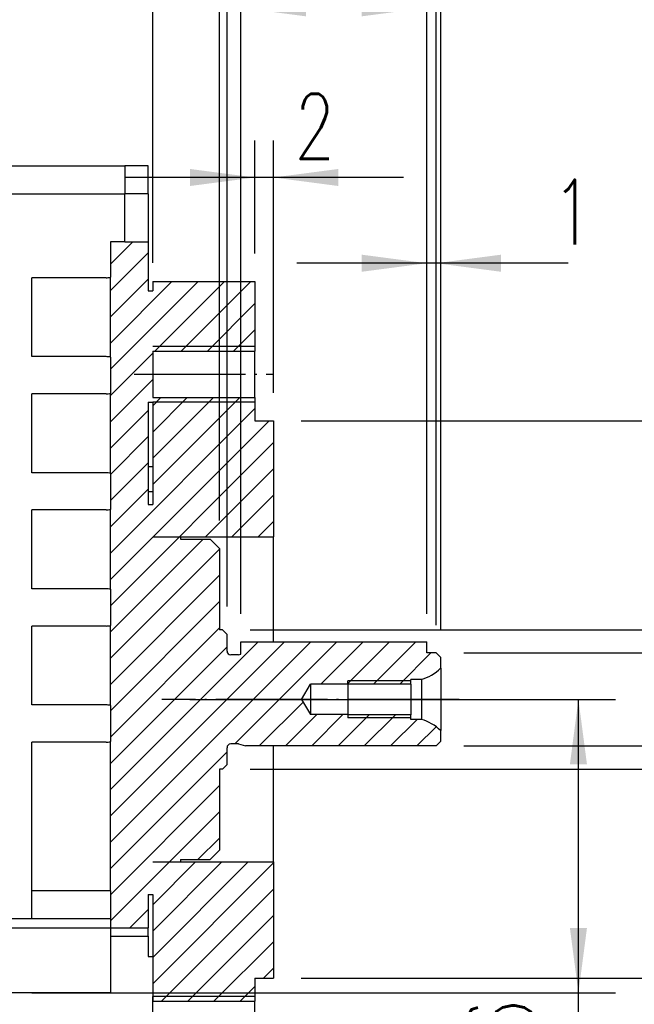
# Model space of a CAD drawing. Header units: inches. Extents: x -280 to 281, y -205 to 205.
# Tile 34 of 38: x 86 to 119, y -17 to 36. Entities that reach past the tile are written whole.
import ezdxf

# ---------------------------------------------------------------- set-up
doc = ezdxf.new("R2010")
doc.units = ezdxf.units.IN
doc.linetypes.add('DOT_CENTER', pattern=[14, 12, -1, 0, -1])
doc.layers.add('1', color=7, linetype='Continuous')
doc.styles.add('CONVERTER_11', font='txt.shx', dxfattribs={"width": 0.72})

# ---------------------------------------------------------------- blocks, each defined once
blk = doc.blocks.new('5222013340_00_G23_G27_BF_B14R_Motor_Bgr_63_EEXDe_1_1__1', base_point=(-96.5, -49.25))
at = {"linetype": 'Continuous'}
h = blk.add_hatch(dxfattribs=at)
h.set_pattern_fill('_USER', color=8, scale=2, angle=45, pattern_type=0)
h.set_pattern_definition([(45, (0, 0), (-1.414214, 1.414214), [])])
edge = h.paths.add_edge_path()
edge.add_line((195.5, 5.02), (195.5, 3.68))
edge.add_line((195.5, 3.68), (195.25, 3.62))
edge.add_line((195.25, 3.62), (194.4, 3.62))
edge.add_arc((194.4, 4.02), 0.4, 180, 270, ccw=False)
edge.add_line((194, 4.02), (194, 5.82))
edge.add_line((194, 5.82), (193.5, 6.32))
edge.add_line((193.5, 6.32), (193.2, 6.32))
edge.add_line((193.2, 6.32), (193.2, 15.07))
edge.add_line((193.2, 15.07), (192.2, 16.07))
edge.add_line((192.2, 16.07), (189, 16.07))
edge.add_line((189, 16.07), (189, 16.32))
edge.add_line((189, 16.32), (199, 16.32))
edge.add_line((199, 16.32), (199, 28.82))
edge.add_line((199, 28.82), (197, 28.82))
edge.add_line((197, 28.82), (197, 31.32))
edge.add_line((197, 31.32), (186, 31.32))
edge.add_line((186, 31.32), (186, 36.32))
edge.add_line((186, 36.32), (197, 36.32))
edge.add_line((197, 36.32), (197, 43.82))
edge.add_line((197, 43.82), (186, 43.82))
edge.add_line((186, 43.82), (186, 42.82))
edge.add_line((186, 42.82), (185.5, 42.82))
edge.add_line((185.5, 42.82), (185.5, 48.08))
edge.add_line((185.5, 48.08), (183, 48.08))
edge.add_line((183, 48.08), (181.44, 48.08))
edge.add_line((181.44, 48.08), (181.44, 44.27))
edge.add_line((181.44, 44.27), (181.44, 35.67))
edge.add_line((181.44, 35.67), (181.44, 31.77))
edge.add_line((181.44, 31.77), (181.44, 23.17))
edge.add_line((181.44, 23.17), (181.44, 19.27))
edge.add_line((181.44, 19.27), (181.44, 10.67))
edge.add_line((181.44, 10.67), (181.44, 6.77))
edge.add_line((181.44, 6.77), (181.44, -1.83))
edge.add_line((181.44, -1.83), (181.44, -5.73))
edge.add_line((181.44, -5.73), (181.44, -21.78))
edge.add_line((181.44, -21.78), (181.44, -24.78))
edge.add_line((181.44, -24.78), (181.44, -25.78))
edge.add_line((181.44, -25.78), (185.5, -25.78))
edge.add_line((185.5, -25.78), (185.5, -22.18))
edge.add_line((185.5, -22.18), (186, -22.18))
edge.add_line((186, -22.18), (186, -28.85))
edge.add_line((186, -28.85), (186, -32.78))
edge.add_line((186, -32.78), (186, -33.68))
edge.add_line((186, -33.68), (197, -33.68))
edge.add_line((197, -33.68), (197, -31.18))
edge.add_line((197, -31.18), (199, -31.18))
edge.add_line((199, -31.18), (199, -18.68))
edge.add_line((199, -18.68), (189, -18.68))
edge.add_line((189, -18.68), (189, -18.43))
edge.add_line((189, -18.43), (192.2, -18.43))
edge.add_line((192.2, -18.43), (193.2, -17.43))
edge.add_line((193.2, -17.43), (193.2, -8.68))
edge.add_line((193.2, -8.68), (193.5, -8.68))
edge.add_line((193.5, -8.68), (194, -8.18))
edge.add_line((194, -8.18), (194, -6.38))
edge.add_arc((194.4, -6.38), 0.4, 90, 180, ccw=False)
edge.add_line((194.4, -5.98), (195.25, -5.98))
edge.add_line((195.25, -5.98), (196, -6.18))
edge.add_line((196, -6.18), (216.5, -6.18))
edge.add_line((216.5, -6.18), (217, -5.68))
edge.add_line((217, -5.68), (217, -4.53))
edge.add_arc((213.53, -8.14), 5, 46.1135, 73.8865)
edge.add_line((214.92, -3.33), (213.8, -3.33))
edge.add_line((213.8, -3.33), (213.8, -2.83))
edge.add_line((213.8, -2.83), (207, -2.83))
edge.add_line((207, -2.83), (207, -2.82))
edge.add_line((207, -2.82), (203, -2.82))
edge.add_line((203, -2.82), (202.01, -1.18))
edge.add_line((202.01, -1.18), (203, 0.45))
edge.add_line((203, 0.45), (207, 0.45))
edge.add_line((207, 0.45), (207, 0.47))
edge.add_line((207, 0.47), (213.8, 0.47))
edge.add_line((213.8, 0.47), (213.8, 0.97))
edge.add_line((213.8, 0.97), (214.92, 0.97))
edge.add_arc((213.53, 5.77), 5, 286.1135, 313.8865)
edge.add_line((217, 2.17), (217, 3.32))
edge.add_line((217, 3.32), (216.5, 3.82))
edge.add_line((216.5, 3.82), (215.5, 3.82))
edge.add_line((215.5, 3.82), (215.5, 5.02))
edge.add_line((215.5, 5.02), (195.5, 5.02))
h.paths.add_polyline_path([(185.5, 19.82), (186, 19.82), (186, 21.15), (186, 23.88), (186, 30.82), (185.5, 30.82), (185.5, 23.88), (185.5, 21.15)], flags=16)
at = {"color": 7, "linetype": 'Continuous'}
for p, q in [((170, 56.25), (183, 56.25)), ((183, 56.25), (183, 53.25)), ((185.5, 56.25), (183, 56.25)), ((185.5, 53.25), (185.5, 56.25)), ((183, 48.08), (183, 53.25)), ((185.5, 53.25), (185.5, 48.08)), ((185.5, 48.08), (185.5, 42.82)), ((181, 44.22), (173, 44.22)), ((173, 35.72), (173, 44.22)), ((186, 43.82), (186, 42.82)), ((186, 43.82), (197, 43.82)), ((197, 43.82), (197, 36.32)), ((185.5, 42.82), (186, 42.82)), ((186, 36.32), (186, 31.32)), ((186, 36.32), (197, 36.32)), ((197, 33.82), (197, 36.32)), ((181, 35.72), (173, 35.72)), ((197, 31.32), (197, 33.82)), ((173, 23.22), (173, 31.72)), ((181, 31.72), (173, 31.72)), ((185.5, 30.82), (185.5, 23.88)), ((185.5, 30.82), (186, 30.82)), ((186, 31.32), (197, 31.32)), ((186, 30.82), (186, 23.88)), ((197, 31.32), (197, 28.82)), ((197, 28.82), (199, 28.82)), ((199, 28.82), (199, 16.32)), ((185.5, 23.88), (186, 23.88)), ((185.5, 23.88), (185.5, 21.15)), ((186, 23.88), (186, 21.15)), ((181, 23.22), (173, 23.22)), ((185.5, 21.15), (185.5, 19.82)), ((186, 21.15), (186, 19.82)), ((181, 19.22), (173, 19.22)), ((173, 10.72), (173, 19.22)), ((185.5, 19.82), (186, 19.82)), ((189, 16.32), (199, 16.32)), ((189, 16.32), (189, 16.07)), ((189, 16.07), (192.2, 16.07)), ((193.2, 15.07), (192.2, 16.07)), ((199, 5.02), (199, 16.32)), ((193.2, 15.07), (193.2, 6.32)), ((181, 10.72), (173, 10.72)), ((173, -1.78), (173, 6.72)), ((181, 6.72), (173, 6.72)), ((193.5, 6.32), (193.2, 6.32)), ((194, 5.82), (193.5, 6.32)), ((194, 4.02), (194, 5.82)), ((195.5, 3.68), (195.5, 5.02)), ((195.5, 5.02), (215.5, 5.02)), ((215.5, 3.82), (215.5, 5.02)), ((195.25, 3.62), (194.4, 3.62)), ((195.25, 3.62), (195.5, 3.68)), ((216.5, 3.82), (215.5, 3.82)), ((217, 3.32), (216.5, 3.82)), ((217, 2.17), (217, 3.32)), ((217, 2.17), (217, -4.53)), ((202.01, -1.18), (203, 0.45)), ((203, 0.45), (203, -2.82)), ((207, 0.45), (203, 0.45)), ((213.8, 0.47), (207, 0.47)), ((207, 0.45), (207, 0.47)), ((207, 0.45), (207, -2.82)), ((214.92, 0.97), (213.8, 0.97)), ((213.8, 0.47), (213.8, 0.97)), ((213.8, 0.47), (213.8, -2.83)), ((214.92, 0.97), (214.92, -3.33)), ((181, -1.78), (173, -1.78)), ((202.01, -1.18), (203, -2.82)), ((207, -2.82), (203, -2.82)), ((207, -2.83), (207, -2.82)), ((213.8, -2.83), (207, -2.83)), ((213.8, -3.33), (213.8, -2.83)), ((214.92, -3.33), (213.8, -3.33)), ((217, -5.68), (217, -4.53)), ((173, -21.78), (173, -5.78)), ((181, -5.78), (173, -5.78)), ((195.25, -5.98), (194.4, -5.98)), ((195.25, -5.98), (196, -6.18)), ((216.5, -6.18), (196, -6.18)), ((199, -18.68), (199, -6.18)), ((217, -5.68), (216.5, -6.18)), ((194, -8.18), (194, -6.38)), ((194, -8.18), (193.5, -8.68)), ((193.2, -8.68), (193.2, -17.43)), ((193.5, -8.68), (193.2, -8.68)), ((193.2, -17.43), (192.2, -18.43)), ((189, -18.43), (189, -18.68)), ((189, -18.43), (192.2, -18.43)), ((189, -18.68), (199, -18.68)), ((199, -18.68), (199, -31.18)), ((173, -24.78), (173, -21.78)), ((185.5, -22.18), (185.5, -25.78)), ((185.5, -22.18), (186, -22.18)), ((186, -22.18), (186, -28.85)), ((170, -24.78), (173, -24.78)), ((173, -24.78), (181.44, -24.78)), ((181.44, -25.78), (185.5, -25.78)), ((185.5, -26.66), (185.5, -25.78)), ((185.5, -26.66), (185.5, -28.85)), ((185.5, -28.85), (186, -28.85)), ((186, -28.85), (186, -32.78)), ((197, -31.18), (197, -33.68)), ((197, -31.18), (199, -31.18)), ((181.44, -32.78), (170, -32.78)), ((181.44, -32.78), (186, -32.78)), ((186, -32.78), (186, -33.68)), ((186, -33.68), (197, -33.68)), ((186, -36.18), (186, -33.68)), ((197, -36.18), (197, -33.68))]:
    blk.add_line(p, q, dxfattribs=at)
at = {"color": 8, "linetype": 'Continuous'}
for p, q in [((170, 53.25), (183, 53.25)), ((185.5, 53.25), (183, 53.25)), ((186, 21.15), (185.5, 21.15)), ((181.44, -21.78), (173, -21.78)), ((170, -25.78), (181.44, -25.78)), ((181.44, -26.66), (185.5, -26.66))]:
    blk.add_line(p, q, dxfattribs=at)
at = {"color": 2, "linetype": 'Continuous'}
for p, q in [((181.44, 48.08), (181.44, 44.27)), ((183, 48.08), (181.44, 48.08)), ((183, 48.08), (185.5, 48.08)), ((181.44, 35.67), (181.44, 44.27)), ((181.44, 35.67), (181.44, 31.77)), ((181.44, 23.17), (181.44, 31.77)), ((181.44, 23.17), (181.44, 19.27)), ((181.44, 10.67), (181.44, 19.27)), ((181.44, 10.67), (181.44, 6.77)), ((181.44, -1.83), (181.44, 6.77)), ((181.44, -1.83), (181.44, -5.73)), ((181.44, -21.78), (181.44, -5.73)), ((181.44, -21.78), (181.44, -24.78)), ((181.44, -24.78), (181.44, -25.78)), ((181.44, -25.78), (181.44, -32.78))]:
    blk.add_line(p, q, dxfattribs=at)
at = {"color": 7, "linetype": 'Continuous'}
for centre, radius, start, end in [((181, 46.22), 2, 270, 282.7421), ((181, 33.72), 2, 77.2579, 90), ((181, 33.72), 2, 270, 282.7421), ((181, 21.22), 2, 77.2579, 90), ((181, 21.22), 2, 270, 282.7421), ((181, 8.72), 2, 77.2579, 90), ((181, 8.72), 2, 270, 282.7421), ((194.4, 4.02), 0.4, 180, 270), ((213.53, 5.77), 5, 286.1135, 313.8865), ((181, -3.78), 2, 77.2579, 90), ((213.53, -8.14), 5, 46.1135, 73.8865), ((181, -3.78), 2, 270, 282.7421), ((194.4, -6.38), 0.4, 90, 180)]:
    blk.add_arc(centre, radius, start, end, dxfattribs=at)
at = {"layer": '1', "color": 4, "linetype": 'Continuous'}
for p, q in [((197, 36.82), (186, 36.82)), ((197, 30.82), (186, 30.82)), ((213.8, 0.82), (207, 0.82)), ((213.8, -3.18), (207, -3.18)), ((197, -33.18), (186, -33.18))]:
    blk.add_line(p, q, dxfattribs=at)
at = {"layer": '1', "color": 2, "linetype": 'DOT_CENTER'}
for p, q in [((184, 33.82), (199, 33.82)), ((219, -1.18), (187, -1.18))]:
    blk.add_line(p, q, dxfattribs=at)
at = {"layer": '1', "color": 7, "linetype": 'Continuous'}
for p, q in [((207, 0.47), (207, 0.82)), ((207, -2.83), (207, -3.18)), ((186, -33.68), (186, -33.18))]:
    blk.add_line(p, q, dxfattribs=at)
blk = doc.blocks.new('5222013340_00_G23_G27_BF_B14R_Motor_Bgr_63_EEXDe_1__2', base_point=(-96.5, -49.25))
blk.add_blockref('5222013340_00_G23_G27_BF_B14R_Motor_Bgr_63_EEXDe_1_1__1', (-96.5, -49.25))
blk = doc.blocks.new('*D25')
at = {"layer": '1', "color": 2, "linetype": 'Continuous'}
for p, q in [((197, 46.82), (197, 59.01)), ((199, 31.82), (199, 59.01)), ((197, 55.01), (183, 55.01)), ((199, 55.01), (197, 55.01)), ((213, 55.01), (199, 55.01))]:
    blk.add_line(p, q, dxfattribs=at)
at = {"layer": '1', "color": 2}
for points in [[(190, 54.09), (190, 55.93), (197, 55.01)], [(206, 55.93), (206, 54.09), (199, 55.01)]]:
    blk.add_solid(points, dxfattribs=at)
at = {"layer": '1', "color": 3, "insert": (201.28, 57.01), "char_height": 7, "attachment_point": 7, "rotation": 0.0001, "line_spacing_factor": 0.60024, "style": 'CONVERTER_11'}
blk.add_mtext('2', dxfattribs=at)
blk = doc.blocks.new('*D26')
at = {"layer": '1', "color": 2, "linetype": 'Continuous'}
for p, q in [((202, 28.82), (307.54, 28.82)), ((303.54, 28.82), (303.54, -31.18)), ((202, -31.18), (307.54, -31.18))]:
    blk.add_line(p, q, dxfattribs=at)
at = {"layer": '1', "color": 2}
for points in [[(304.46, 21.82), (302.62, 21.82), (303.54, 28.82)], [(302.62, -24.18), (304.46, -24.18), (303.54, -31.18)]]:
    blk.add_solid(points, dxfattribs=at)
at = {"layer": '1', "color": 3, "insert": (296.92, -22.35), "char_height": 7, "attachment_point": 7, "rotation": 90, "line_spacing_factor": 0.60024, "style": 'CONVERTER_11'}
blk.add_mtext('\\C4;{\\Fgdt;n}\\C3;\\C3;60\\C2;\\H5;\\S^ j6;', dxfattribs=at)
blk = doc.blocks.new('*D27')
at = {"layer": '1', "color": 2, "linetype": 'Continuous'}
for p, q in [((194, 8.82), (194, 94.56)), ((217, 6.32), (217, 94.56)), ((217, 90.56), (194, 90.56))]:
    blk.add_line(p, q, dxfattribs=at)
at = {"layer": '1', "color": 2}
for points in [[(201, 91.48), (201, 89.63), (194, 90.56)], [(210, 89.63), (210, 91.48), (217, 90.56)]]:
    blk.add_solid(points, dxfattribs=at)
at = {"layer": '1', "color": 3, "insert": (201.3, 92.56), "char_height": 7, "attachment_point": 7, "rotation": 0.0001, "line_spacing_factor": 0.60024, "style": 'CONVERTER_11'}
blk.add_mtext('23', dxfattribs=at)
blk = doc.blocks.new('*D28')
at = {"layer": '1', "color": 2, "linetype": 'Continuous'}
for p, q in [((195.5, 8.02), (195.5, 77.28)), ((215.5, 8.02), (215.5, 77.28)), ((215.5, 73.28), (195.5, 73.28))]:
    blk.add_line(p, q, dxfattribs=at)
at = {"layer": '1', "color": 2}
for points in [[(202.5, 74.2), (202.5, 72.36), (195.5, 73.28)], [(208.5, 72.36), (208.5, 74.2), (215.5, 73.28)]]:
    blk.add_solid(points, dxfattribs=at)
at = {"layer": '1', "color": 3, "insert": (201.3, 75.28), "char_height": 7, "attachment_point": 7, "rotation": 0.0001, "line_spacing_factor": 0.60024, "style": 'CONVERTER_11'}
blk.add_mtext('20', dxfattribs=at)
blk = doc.blocks.new('*D29')
at = {"layer": '1', "color": 2, "linetype": 'Continuous'}
for p, q in [((280.16, 60.1), (280.16, 6.32)), ((196.5, 6.32), (284.16, 6.32)), ((280.16, 6.32), (280.16, -8.68)), ((196.5, -8.68), (284.16, -8.68)), ((280.16, -8.68), (280.16, -22.68))]:
    blk.add_line(p, q, dxfattribs=at)
at = {"layer": '1', "color": 2}
for points in [[(279.23, 13.32), (281.08, 13.32), (280.16, 6.32)], [(281.08, -15.68), (279.23, -15.68), (280.16, -8.68)]]:
    blk.add_solid(points, dxfattribs=at)
at = {"layer": '1', "color": 3, "insert": (278.16, 36.16), "char_height": 7, "attachment_point": 7, "rotation": 90, "line_spacing_factor": 0.60024, "style": 'CONVERTER_11'}
blk.add_mtext('\\C4;{\\Fgdt;n}\\C3;15', dxfattribs=at)
blk = doc.blocks.new('*D30')
at = {"layer": '1', "color": 2, "linetype": 'Continuous'}
for p, q in [((193.2, 18.07), (193.2, 106.82)), ((217, 6.32), (217, 106.82))]:
    blk.add_line(p, q, dxfattribs=at)
blk = doc.blocks.new('*D34')
at = {"layer": '1', "color": 2, "linetype": 'Continuous'}
for p, q in [((258, 60.56), (258, 3.82)), ((219.5, 3.82), (262, 3.82)), ((258, 3.82), (258, -6.18)), ((219.5, -6.18), (262, -6.18)), ((258, -6.18), (258, -20.18))]:
    blk.add_line(p, q, dxfattribs=at)
at = {"layer": '1', "color": 2}
for points in [[(257.07, 10.82), (258.92, 10.82), (258, 3.82)], [(258.92, -13.18), (257.07, -13.18), (258, -6.18)]]:
    blk.add_solid(points, dxfattribs=at)
at = {"layer": '1', "color": 3, "insert": (253.25, 27.12), "char_height": 7, "attachment_point": 7, "rotation": 90, "line_spacing_factor": 0.60024, "style": 'CONVERTER_11'}
blk.add_mtext('\\C4;{\\Fgdt;n}\\C3;\\C3;10\\C2;\\H5;\\S^ k6;', dxfattribs=at)
blk = doc.blocks.new('*D35')
at = {"layer": '1', "color": 2, "linetype": 'Continuous'}
blk.add_line((217, 6.32), (217, 164.72), dxfattribs=at)
blk = doc.blocks.new('*D36')
at = {"layer": '1', "color": 2, "linetype": 'Continuous'}
for p, q in [((186, 45.82), (186, 128.81)), ((216.5, 6.82), (216.5, 128.81))]:
    blk.add_line(p, q, dxfattribs=at)
blk = doc.blocks.new('*D37')
at = {"layer": '1', "color": 2, "linetype": 'Continuous'}
for p, q in [((215.5, 8.02), (215.5, 49.78)), ((216.5, 6.82), (216.5, 49.78)), ((215.5, 45.78), (201.5, 45.78)), ((216.5, 45.78), (215.5, 45.78)), ((230.73, 45.78), (216.5, 45.78))]:
    blk.add_line(p, q, dxfattribs=at)
at = {"layer": '1', "color": 2}
for points in [[(208.5, 44.86), (208.5, 46.7), (215.5, 45.78)], [(223.5, 46.7), (223.5, 44.86), (216.5, 45.78)]]:
    blk.add_solid(points, dxfattribs=at)
at = {"layer": '1', "color": 3, "insert": (229.05, 47.78), "char_height": 7, "attachment_point": 7, "rotation": 0.0001, "line_spacing_factor": 0.60024, "style": 'CONVERTER_11'}
blk.add_mtext('1', dxfattribs=at)
blk = doc.blocks.new('*D38')
at = {"layer": '1', "color": 2, "linetype": 'Continuous'}
for p, q in [((190, -1.18), (235.83, -1.18)), ((231.83, -32.78), (231.83, -1.18)), ((173, -32.78), (235.83, -32.78)), ((231.83, -48.6), (231.83, -32.78))]:
    blk.add_line(p, q, dxfattribs=at)
at = {"layer": '1', "color": 2}
for points in [[(232.75, -8.18), (230.91, -8.18), (231.83, -1.18)], [(230.91, -25.78), (232.75, -25.78), (231.83, -32.78)]]:
    blk.add_solid(points, dxfattribs=at)
at = {"layer": '1', "color": 3, "insert": (229.13, -48.6), "char_height": 7, "attachment_point": 7, "rotation": 90, "line_spacing_factor": 0.60024, "style": 'CONVERTER_11'}
blk.add_mtext('31,6', dxfattribs=at)
blk = doc.blocks.new('VordansichtA_von_', base_point=(60.25, 50))
at = {"layer": '1', "color": 7, "linetype": 'Continuous'}
for p, q in [((186, 16.32), (189, 16.32)), ((186, -18.68), (189, -18.68))]:
    blk.add_line(p, q, dxfattribs=at)
blk.add_blockref('5222013340_00_G23_G27_BF_B14R_Motor_Bgr_63_EEXDe_1__2', (-96.5, -49.25))
at = {"layer": '1'}
for name in ['*D35', '*D36', '*D30', '*D27', '*D28', '*D25', '*D34', '*D29', '*D37', '*D26', '*D38']:
    blk.add_blockref(name, (0, 0), dxfattribs=at)

msp = doc.modelspace()

# ---------------------------------------------------------------- block references
at = {"xscale": 0.5, "yscale": 0.5, "zscale": 0.5}
msp.add_blockref('VordansichtA_von_', (30.125, 25), dxfattribs=at)

doc.saveas('drawing.dxf')
